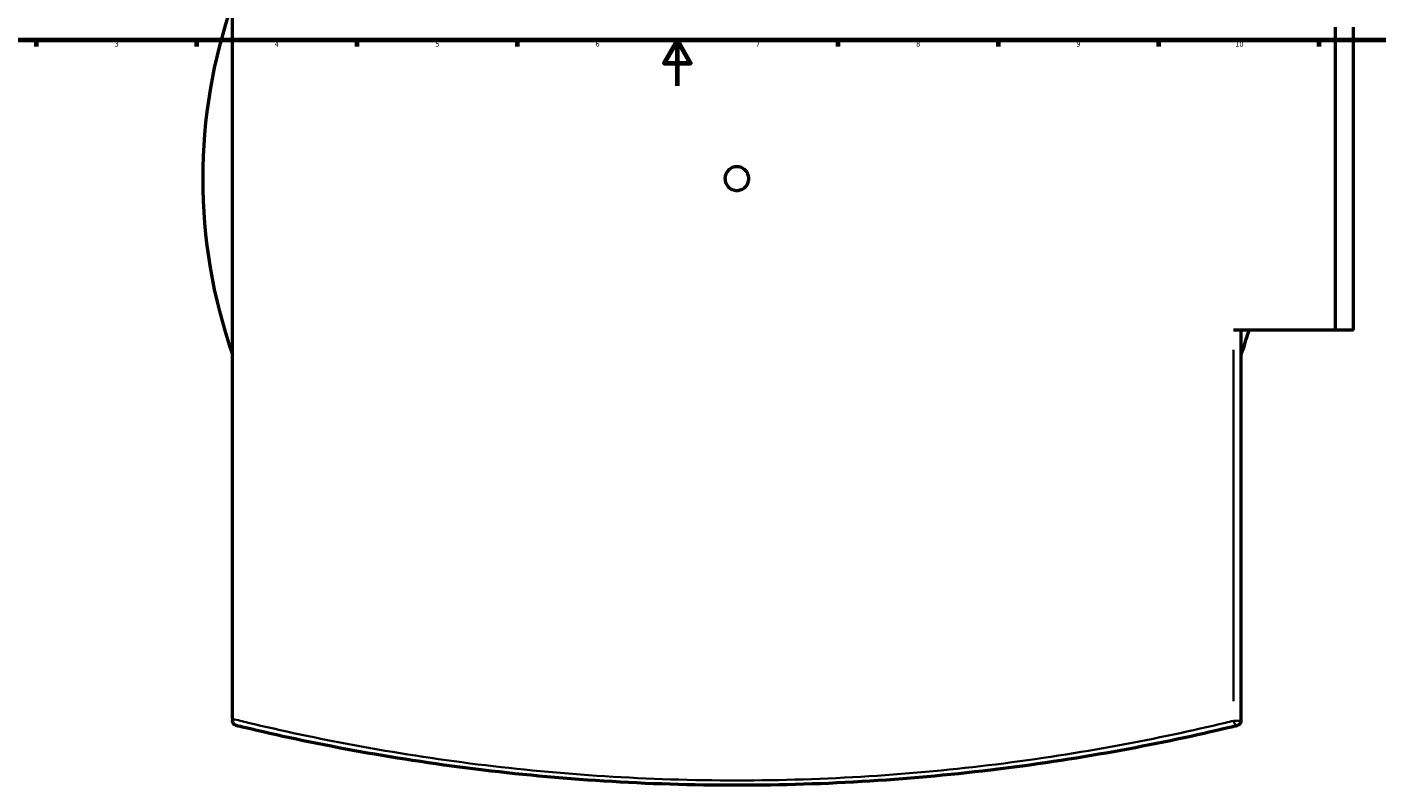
# Model space of a CAD drawing. Header units: millimetres. Extents: x -634 to 1180, y -305 to 954.
# Tile 4 of 12: x 136 to 726, y -305 to 26. Entities that reach past the tile are written whole.
import ezdxf

# ---------------------------------------------------------------- set-up
doc = ezdxf.new("R2010")
doc.units = ezdxf.units.MM
for name, color, linetype, lineweight in [('Border (ANSI)', 7, 'Continuous', 70), ('Visible (ANSI)', 7, 'Continuous', 50), ('Visible Narrow (ANSI)', 7, 'Continuous', 35)]:
    doc.layers.add(name, color=color, linetype=linetype, lineweight=lineweight)
doc.styles.add('Note Text (ANSI)', font='tahoma.ttf')

# ---------------------------------------------------------------- blocks, each defined once
blk = doc.blocks.new('Borders Default Border')
at = {"layer": 'Border (ANSI)'}
for p, q in [((140.17, 20), (140.17, 17.2)), ((210.25, 20), (210.25, 17.2)), ((280.33, 20), (280.33, 17.2)), ((350.42, 20), (350.42, 17.2)), ((490.58, 20), (490.58, 17.2)), ((560.67, 20), (560.67, 17.2)), ((630.75, 20), (630.75, 17.2)), ((700.83, 20), (700.83, 17.2))]:
    blk.add_line(p, q, dxfattribs=at)
at = {"layer": 'Border (ANSI)', "flags": 128}
for points in [[(20, 20), (20, 574), (821, 574), (821, 20), (20, 20)], [(420.5, 0), (420.5, 20), (414.73, 10), (426.27, 10), (420.5, 20)]]:
    blk.add_lwpolyline(points, dxfattribs=at)
at = {"layer": 'Border (ANSI)', "color": 5, "true_color": 0x0000ff, "char_height": 2.4, "attachment_point": 7, "style": 'Note Text (ANSI)'}
for s, insert in [('3', (174.46, 17.15)), ('4', (244.45, 17.2)), ('5', (314.67, 17.15)), ('6', (384.69, 17.15)), ('7', (454.8, 17.2)), ('8', (524.84, 17.15)), ('9', (594.92, 17.15)), ('10', (664.35, 17.15))]:
    blk.add_mtext(s, dxfattribs=dict(at, insert=insert))

msp = doc.modelspace()

# ---------------------------------------------------------------- linework, layer by layer
at = {"layer": 'Visible (ANSI)'}
for p, q in [((225.98, -276.58), (225.98, 195.62)), ((708.1, -106.73), (708.1, 25.77)), ((715.98, -106.73), (715.98, 25.77)), ((708.1, -106.73), (663.6, -106.73)), ((666.98, -277.41), (666.98, -106.73)), ((715.98, -106.73), (708.1, -106.73)), ((225.98, -276.58), (225.98, -277.41))]:
    msp.add_line(p, q, dxfattribs=at)
for centre, radius, start, end in [((446.48, -40.48), 233.5, 160.79114, 199.20886), ((446.48, -40.48), 233.5, 340.79114, 343.51729), ((664.98, -277.41), 2, 283.60914, 0)]:
    msp.add_arc(centre, radius, start, end, dxfattribs=at)
for points, knots in [([(451.68, -40.48), (451.68, -41.13), (451.55, -41.83), (451.02, -43.11), (450.62, -43.7), (449.7, -44.62), (449.11, -45.02), (447.83, -45.55), (447.14, -45.68), (445.83, -45.68), (445.13, -45.55), (443.85, -45.02), (443.27, -44.62), (442.34, -43.7), (441.94, -43.11), (441.41, -41.83), (441.28, -41.13), (441.28, -39.83), (441.41, -39.13), (441.94, -37.85), (442.34, -37.27), (443.27, -36.34), (443.85, -35.94), (445.13, -35.41), (445.83, -35.28), (447.14, -35.28), (447.83, -35.41), (449.11, -35.94), (449.7, -36.34), (450.62, -37.27), (451.02, -37.85), (451.55, -39.13), (451.68, -39.83), (451.68, -40.48)], [0, 0, 0, 0, 0.195881, 0.195881, 0.391762, 0.391762, 0.587643, 0.587643, 0.783524, 0.783524, 0.979404, 0.979404, 1.175285, 1.175285, 1.371166, 1.371166, 1.567047, 1.567047, 1.762928, 1.762928, 1.958809, 1.958809, 2.15469, 2.15469, 2.350571, 2.350571, 2.546452, 2.546452, 2.742333, 2.742333, 2.938213, 2.938213, 3.134094, 3.134094, 3.134094, 3.134094]), ([(227.51, -279.35), (227.51, -279.35), (227.51, -279.35), (227.25, -279.29), (227, -279.17), (226.55, -278.83), (226.37, -278.62), (226.14, -278.2), (226.06, -278.01), (226, -277.69), (225.98, -277.56), (225.98, -277.41)], [-0.3738504, -0.3738504, -0.3738504, -0.3738504, -0.3729023, -0.3729023, -0.2531683, -0.2531683, -0.1367687, -0.1367687, -0.0505342, -0.0505342, 0, 0, 0, 0]), ([(227.51, -279.35), (228.69, -279.64), (229.88, -279.92), (245.71, -283.69), (261.62, -287.1), (295.54, -293.32), (313.53, -296.13), (350.36, -300.68), (369.15, -302.46), (407.45, -304.86), (426.97, -305.48), (446.48, -305.48), (466, -305.48), (485.52, -304.86), (523.82, -302.46), (542.61, -300.68), (579.43, -296.13), (597.43, -293.32), (631.34, -287.1), (647.26, -283.69), (663.09, -279.92), (664.28, -279.64), (665.45, -279.35)], [4.768518, 4.768518, 4.768518, 4.768518, 5.262824, 5.262824, 11.313661, 11.313661, 17.364503, 17.364503, 23.206962, 23.206962, 29.049426, 29.049426, 29.049426, 34.891889, 34.891889, 40.734348, 40.734348, 46.785192, 46.785192, 52.836031, 52.836031, 53.33028, 53.33028, 53.33028, 53.33028])]:
    msp.add_open_spline(points, degree=3, knots=knots, dxfattribs=at)
at = {"layer": 'Visible Narrow (ANSI)'}
for p, q in [((663.6, -115.26), (663.6, -268.87)), ((663.78, -277.41), (666.97, -277.41))]:
    msp.add_line(p, q, dxfattribs=at)
msp.add_ellipse((664.98, -277.41), major_axis=(0.47, -1.94), ratio=0.67891, start_param=4.63617, end_param=6.1965, dxfattribs=at)
msp.add_open_spline([(663.6, -277.41), (662.44, -277.69), (661.26, -277.98), (645.56, -281.74), (629.78, -285.14), (596.16, -291.34), (578.31, -294.15), (541.79, -298.69), (523.17, -300.47), (485.19, -302.86), (465.84, -303.48), (446.48, -303.48), (427.13, -303.48), (407.78, -302.86), (369.8, -300.47), (351.17, -298.69), (314.65, -294.15), (296.81, -291.34), (263.18, -285.14), (247.4, -281.74), (230.56, -277.7), (228.25, -277.14), (225.98, -276.58)], degree=3, knots=[-53.33028, -53.33028, -53.33028, -53.33028, -52.836031, -52.836031, -46.785192, -46.785192, -40.734348, -40.734348, -34.891889, -34.891889, -29.049426, -29.049426, -29.049426, -23.206962, -23.206962, -17.364503, -17.364503, -11.313661, -11.313661, -5.262824, -5.262824, -4.288652, -4.288652, -4.288652, -4.288652], dxfattribs=at)

# ---------------------------------------------------------------- block references
msp.add_blockref('Borders Default Border', (0, 0))

doc.saveas('drawing.dxf')
